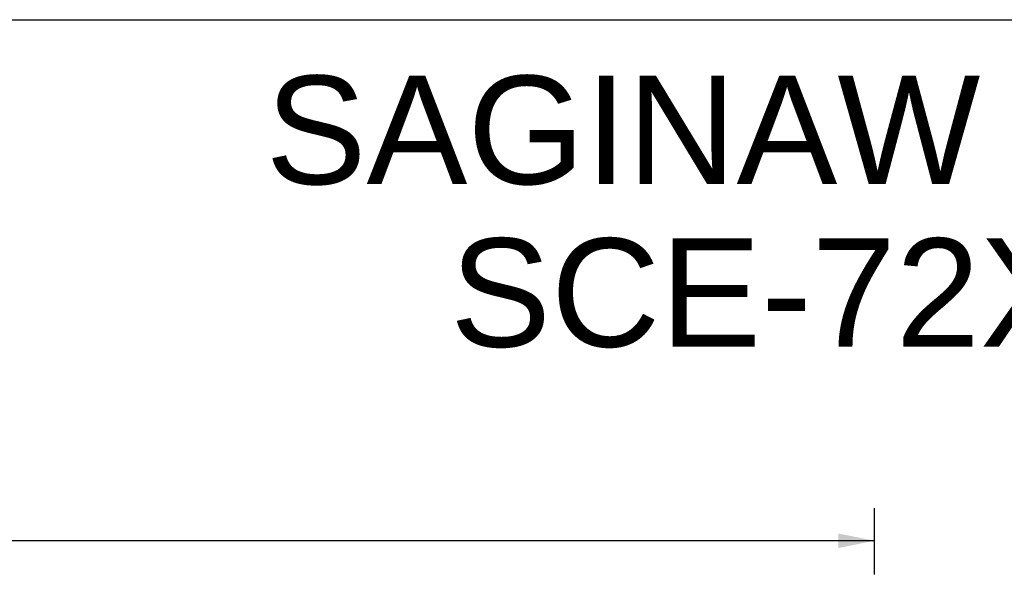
# Model space of a CAD drawing. Header units: inches. Extents: x 0 to 224, y 0 to 145.
# Tile 80 of 89: x 113 to 149, y 124 to 145. Entities that reach past the tile are written whole.
import ezdxf

# ---------------------------------------------------------------- set-up
doc = ezdxf.new("R2010")
doc.units = ezdxf.units.IN
doc.header["$LTSCALE"] = 12.302632
doc.header["$MEASUREMENT"] = 0
doc.layers.get('0').update_dxf_attribs({"linetype": 'CONTINUOUS'})
doc.layers.add('DIMENSIONS', color=7, linetype='CONTINUOUS')
doc.styles.get("Standard").update_dxf_attribs({"font": 'arial.ttf'})
doc.dimstyles.new('DIMSTYLE_1', dxfattribs={"dimtxt": 0.986842, "dimasz": 1.315789, "dimexe": 0.09, "dimexo": 0.07, "dimgap": 0.0375, "dimtad": 0, "dimtih": 1, "dimtoh": 1, "dimzin": 4, "dimdsep": 46, "dimtxsty": 'Standard', "dimblk": '_FILLED', "dimblk1": '_FILLED', "dimblk2": '_FILLED', "dimcen": 0.09, "dimadec": 3, "dimazin": 1, "dimtfac": 1, "dimtdec": 3, "dimtofl": 0, "dimtmove": 0, "dimatfit": 3, "dimldrblk": '_FILLED', "dimfxl": 0, "dimtolj": 1, "dimtzin": 4, "dimarcsym": 0})

# ---------------------------------------------------------------- blocks, each defined once
blk = doc.blocks.new('_FILLED')
at = {"color": 0, "linetype": 'ByBlock'}
blk.add_solid([(0, 0), (-1, 0.2), (-1, -0.2)], dxfattribs=at)
blk = doc.blocks.new('*D1')
at = {"layer": 'DIMENSIONS', "color": 2, "linetype": 'Continuous'}
for p, q in [((44.644, 124.536), (44.644, 126.944)), ((144.144, 124.536), (144.144, 126.944)), ((44.644, 125.76), (92.176, 125.76)), ((144.144, 125.76), (96.612, 125.76))]:
    blk.add_line(p, q, dxfattribs=at)
at = {"layer": 'DIMENSIONS', "color": 2, "linetype": 'Continuous', "xscale": 1.3157894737, "yscale": 1.3157894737, "zscale": 1.3157894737, "rotation": 180}
blk.add_blockref('_FILLED', (44.644, 125.76), dxfattribs=at)
at = {"layer": 'DIMENSIONS', "color": 2, "linetype": 'Continuous', "xscale": 1.3157894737, "yscale": 1.3157894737, "zscale": 1.3157894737}
blk.add_blockref('_FILLED', (144.144, 125.76), dxfattribs=at)
at = {"layer": 'DIMENSIONS', "color": 2, "linetype": 'Continuous', "insert": (94.394, 126.253), "char_height": 0.9868, "width": 3.44844, "attachment_point": 2, "line_spacing_factor": 0.9}
blk.add_mtext('99.50', dxfattribs=at)

msp = doc.modelspace()

# ---------------------------------------------------------------- linework, layer by layer
at = {"color": 7, "linetype": 'Continuous'}
msp.add_line((0, 144.737), (223.684, 144.737), dxfattribs=at)

# ---------------------------------------------------------------- texts
at = {"layer": 'DIMENSIONS', "color": 2, "linetype": 'Continuous', "insert": (171.893, 142.695), "char_height": 3.94737, "width": 99.69673, "attachment_point": 2, "line_spacing_factor": 0.9}
msp.add_mtext('SAGINAW CONTROL & ENGINEERING\\PSCE-72XM3EQ18G     Sheet 1 of 2', dxfattribs=at)

# ---------------------------------------------------------------- dimensions: what is measured, and where the dimension line sits
at = {"layer": 'DIMENSIONS', "color": 2, "linetype": 'Continuous'}
dim = msp.add_linear_dim(base=(144.144, 125.76), p1=(44.644, 124.466), p2=(144.144, 124.466), dimstyle='DIMSTYLE_1', dxfattribs=at)
dim.commit()
dim.dimension.update_dxf_attribs({"geometry": '*D1', "text_midpoint": (94.39, 125.754), "dimtype": 160})

doc.saveas('drawing.dxf')
